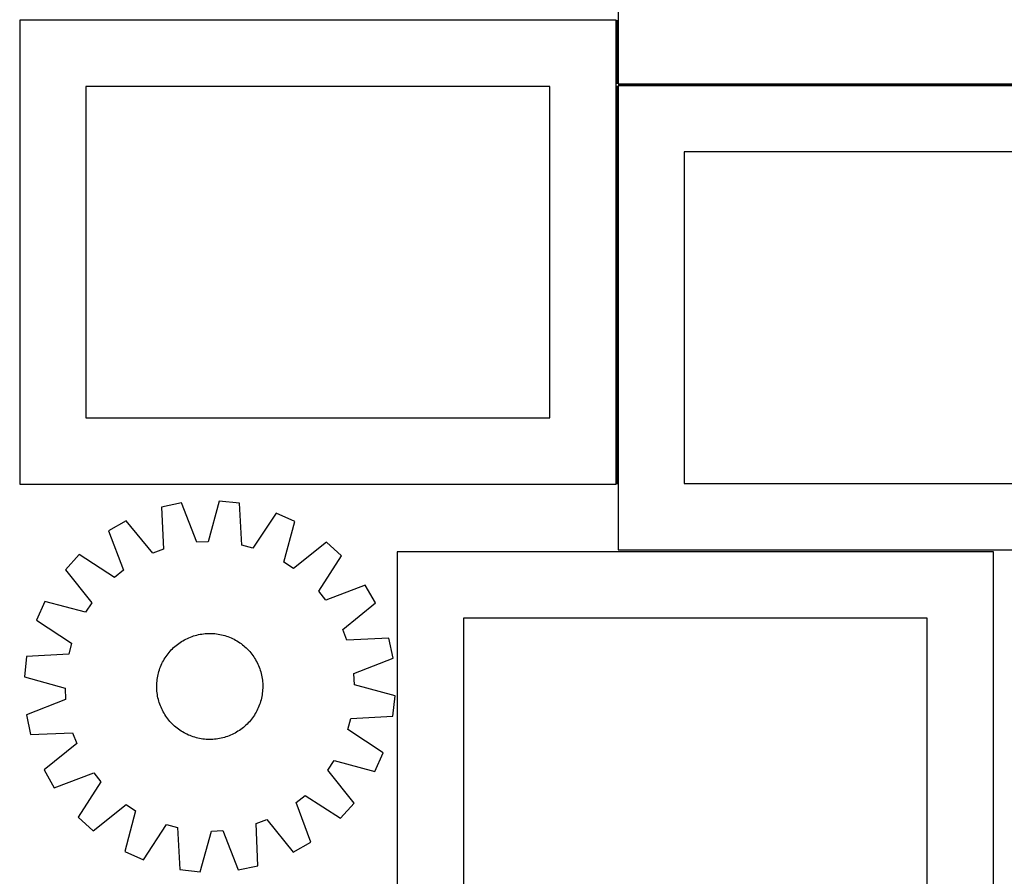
# Model space of a CAD drawing. Header units: millimetres. Extents: x 7 to 1493, y 7 to 2993.
# Tile 6 of 13: x 7 to 749, y 1345 to 1991. Entities that reach past the tile are written whole.
import ezdxf

# ---------------------------------------------------------------- set-up
doc = ezdxf.new("R2010")
doc.units = ezdxf.units.MM
doc.layers.add('COMMON', color=5, linetype='CONTINUOUS', true_color=0x0000ff)
doc.layers.add('CUT', color=7, linetype='CONTINUOUS', true_color=0x000000)

msp = doc.modelspace()

# ---------------------------------------------------------------- linework, layer by layer
at = {"layer": 'COMMON'}
for p, q in [((457.274768, 1942.773939), (457.274768, 1990.685194)), ((457.274768, 1640.685194), (457.274768, 1941.273938)), ((908.024768, 1942.023939), (458.024768, 1942.023939))]:
    msp.add_line(p, q, dxfattribs=at)
at = {"layer": 'CUT'}
for p, q in [((458.024768, 2292.773939), (458.024768, 1942.773939)), ((456.524767, 1990.685194), (6.524767, 1990.685194)), ((6.524767, 1990.685194), (6.524767, 1640.685194)), ((456.524767, 1640.685194), (456.524767, 1990.685194)), ((406.524767, 1940.685194), (56.524767, 1940.685194)), ((56.524767, 1940.685194), (56.524767, 1690.685194)), ((406.524767, 1690.685194), (406.524767, 1940.685194)), ((458.024768, 1942.773939), (908.024768, 1942.773939)), ((908.024768, 1941.273938), (458.024768, 1941.273938)), ((458.024768, 1941.273938), (458.024768, 1591.273938)), ((858.024768, 1891.273938), (508.024768, 1891.273938)), ((508.024768, 1891.273938), (508.024768, 1641.273938)), ((56.524767, 1690.685194), (406.524767, 1690.685194)), ((6.524767, 1640.685194), (456.524767, 1640.685194)), ((508.024768, 1641.273938), (858.024768, 1641.273938)), ((157.140841, 1627.970111), (148.700303, 1597.3477)), ((172.439951, 1626.336773), (157.140841, 1627.970111)), ((128.638697, 1626.52318), (113.58365, 1623.348892)), ((113.58365, 1623.348892), (115.019066, 1591.616978)), ((140.136986, 1596.912977), (128.638697, 1626.52318)), ((174.225418, 1594.62263), (172.439951, 1626.336773)), ((86.923627, 1613.165132), (73.586335, 1605.493939)), ((107.009205, 1588.557322), (86.923627, 1613.165132)), ((199.994227, 1618.905239), (182.503952, 1592.389865)), ((214.039816, 1612.624157), (199.994227, 1618.905239)), ((205.937686, 1581.910475), (214.039816, 1612.624157)), ((73.586335, 1605.493939), (84.757197, 1575.758664)), ((115.019066, 1591.616978), (107.009205, 1588.557322)), ((148.700303, 1597.3477), (140.136986, 1596.912977)), ((182.503952, 1592.389865), (174.225418, 1594.62263)), ((237.949019, 1597.041609), (213.121078, 1577.228782)), ((249.366207, 1586.72762), (237.949019, 1597.041609)), ((458.024768, 1591.273938), (908.024768, 1591.273938)), ((51.378101, 1587.570207), (41.064112, 1576.15302)), ((78.084853, 1570.373575), (51.378101, 1587.570207)), ((232.169574, 1560.020868), (249.366207, 1586.72762)), ((741.350267, 1589.626135), (291.350267, 1589.626135)), ((291.350267, 1589.626135), (291.350267, 1239.626135)), ((741.350267, 1239.626135), (741.350267, 1589.626135)), ((41.064112, 1576.15302), (60.876938, 1551.325079)), ((84.757197, 1575.758664), (78.084853, 1570.373575)), ((213.121078, 1577.228782), (205.937686, 1581.910475)), ((267.289939, 1564.519386), (237.554663, 1553.348523)), ((274.961131, 1551.182094), (267.289939, 1564.519386)), ((237.554663, 1553.348523), (232.169574, 1560.020868)), ((25.481564, 1552.243816), (19.200482, 1538.198227)), ((56.195245, 1544.141687), (25.481564, 1552.243816)), ((60.876938, 1551.325079), (56.195245, 1544.141687)), ((250.353322, 1531.096516), (274.961131, 1551.182094)), ((19.200482, 1538.198227), (45.715856, 1520.707953)), ((691.350267, 1539.626135), (341.350267, 1539.626135)), ((341.350267, 1539.626135), (341.350267, 1289.626135)), ((691.350267, 1289.626135), (691.350267, 1539.626135)), ((253.412978, 1523.086654), (250.353322, 1531.096516)), ((129.735911, 1522.670883), (130.83006, 1523.288819)), ((130.83006, 1523.288819), (131.943079, 1523.872081)), ((131.943079, 1523.872081), (133.07387, 1524.420095)), ((133.07387, 1524.420095), (134.221316, 1524.932319)), ((134.221316, 1524.932319), (135.384286, 1525.408248)), ((135.384286, 1525.408248), (136.561631, 1525.847413)), ((136.561631, 1525.847413), (137.752189, 1526.24938)), ((137.752189, 1526.24938), (138.954786, 1526.613752)), ((138.954786, 1526.613752), (140.168235, 1526.94017)), ((140.168235, 1526.94017), (141.391338, 1527.228312)), ((141.391338, 1527.228312), (142.622889, 1527.477892)), ((142.622889, 1527.477892), (143.861671, 1527.688666)), ((143.861671, 1527.688666), (145.106462, 1527.860425)), ((145.106462, 1527.860425), (146.356035, 1527.992998)), ((146.356035, 1527.992998), (147.609155, 1528.086257)), ((147.609155, 1528.086257), (148.864586, 1528.140108)), ((148.864586, 1528.140108), (150.121089, 1528.154498)), ((150.121089, 1528.154498), (151.377424, 1528.129414)), ((151.377424, 1528.129414), (152.632351, 1528.06488)), ((152.632351, 1528.06488), (153.884632, 1527.960959)), ((153.884632, 1527.960959), (155.13303, 1527.817754)), ((155.13303, 1527.817754), (156.376315, 1527.635407)), ((156.376315, 1527.635407), (157.613258, 1527.414097)), ((157.613258, 1527.414097), (158.84264, 1527.154043)), ((158.84264, 1527.154043), (160.063246, 1526.855502)), ((160.063246, 1526.855502), (161.273873, 1526.518768)), ((161.273873, 1526.518768), (162.473325, 1526.144173)), ((162.473325, 1526.144173), (163.660419, 1525.732088)), ((163.660419, 1525.732088), (164.833983, 1525.282918)), ((164.833983, 1525.282918), (165.99286, 1524.797107)), ((165.99286, 1524.797107), (167.135905, 1524.275135)), ((167.135905, 1524.275135), (168.26199, 1523.717517)), ((168.26199, 1523.717517), (169.370005, 1523.124802)), ((169.370005, 1523.124802), (170.458855, 1522.497577)), ((285.144891, 1524.522071), (253.412978, 1523.086654)), ((288.319179, 1509.467023), (285.144891, 1524.522071)), ((45.715856, 1520.707953), (43.483091, 1512.429418)), ((120.059263, 1514.734786), (120.908908, 1515.660588)), ((120.908908, 1515.660588), (121.787215, 1516.559245)), ((121.787215, 1516.559245), (122.693315, 1517.429871)), ((122.693315, 1517.429871), (123.626315, 1518.271606)), ((123.626315, 1518.271606), (124.585295, 1519.083619)), ((124.585295, 1519.083619), (125.569307, 1519.865109)), ((125.569307, 1519.865109), (126.577381, 1520.615305)), ((126.577381, 1520.615305), (127.608521, 1521.333467)), ((127.608521, 1521.333467), (128.661711, 1522.018885)), ((128.661711, 1522.018885), (129.735911, 1522.670883)), ((170.458855, 1522.497577), (171.527466, 1521.836459)), ((171.527466, 1521.836459), (172.574784, 1521.142101)), ((172.574784, 1521.142101), (173.599775, 1520.41519)), ((173.599775, 1520.41519), (174.601427, 1519.656441)), ((174.601427, 1519.656441), (175.578752, 1518.866604)), ((175.578752, 1518.866604), (176.530785, 1518.046458)), ((176.530785, 1518.046458), (177.456588, 1517.196812)), ((177.456588, 1517.196812), (178.355245, 1516.318506)), ((178.355245, 1516.318506), (179.225871, 1515.412406)), ((11.768948, 1510.643951), (10.13561, 1495.344842)), ((43.483091, 1512.429418), (11.768948, 1510.643951)), ((114.980919, 1507.574005), (115.608144, 1508.662856)), ((115.608144, 1508.662856), (116.269262, 1509.731467)), ((116.269262, 1509.731467), (116.963619, 1510.778785)), ((116.963619, 1510.778785), (117.690531, 1511.803775)), ((117.690531, 1511.803775), (118.44928, 1512.805428)), ((118.44928, 1512.805428), (119.239117, 1513.782753)), ((119.239117, 1513.782753), (120.059263, 1514.734786)), ((179.225871, 1515.412406), (180.067605, 1514.479406)), ((180.067605, 1514.479406), (180.879618, 1513.520426)), ((180.879618, 1513.520426), (181.661109, 1512.536414)), ((181.661109, 1512.536414), (182.411305, 1511.52834)), ((182.411305, 1511.52834), (183.129466, 1510.4972)), ((183.129466, 1510.4972), (183.814884, 1509.44401)), ((183.814884, 1509.44401), (184.466883, 1508.36981)), ((184.466883, 1508.36981), (185.084818, 1507.275661)), ((258.708977, 1497.968734), (288.319179, 1509.467023)), ((111.961548, 1500.677325), (112.373633, 1501.864419)), ((112.373633, 1501.864419), (112.822803, 1503.037984)), ((112.822803, 1503.037984), (113.308613, 1504.19686)), ((113.308613, 1504.19686), (113.830586, 1505.339905)), ((113.830586, 1505.339905), (114.388204, 1506.465991)), ((114.388204, 1506.465991), (114.980919, 1507.574005)), ((185.084818, 1507.275661), (185.66808, 1506.162642)), ((185.66808, 1506.162642), (186.216094, 1505.031851)), ((186.216094, 1505.031851), (186.728319, 1503.884405)), ((186.728319, 1503.884405), (187.204248, 1502.721435)), ((187.204248, 1502.721435), (187.643413, 1501.54409)), ((187.643413, 1501.54409), (188.04538, 1500.353532)), ((10.13561, 1495.344842), (40.758021, 1486.904303)), ((110.287967, 1493.337031), (110.470314, 1494.580315)), ((110.470314, 1494.580315), (110.691624, 1495.817258)), ((110.691624, 1495.817258), (110.951677, 1497.04664)), ((110.951677, 1497.04664), (111.250219, 1498.267246)), ((111.250219, 1498.267246), (111.586953, 1499.477873)), ((111.586953, 1499.477873), (111.961548, 1500.677325)), ((188.04538, 1500.353532), (188.409752, 1499.150935)), ((188.409752, 1499.150935), (188.73617, 1497.937486)), ((188.73617, 1497.937486), (189.024311, 1496.714383)), ((189.024311, 1496.714383), (189.273892, 1495.482832)), ((189.273892, 1495.482832), (189.484666, 1494.24405)), ((189.484666, 1494.24405), (189.656424, 1492.999259)), ((259.143699, 1489.405418), (258.708977, 1497.968734)), ((40.758021, 1486.904303), (41.192744, 1478.340987)), ((109.951222, 1488.325089), (109.976307, 1489.581424)), ((109.965613, 1487.068586), (109.951222, 1488.325089)), ((110.019464, 1485.813155), (109.965613, 1487.068586)), ((109.976307, 1489.581424), (110.040841, 1490.836351)), ((110.040841, 1490.836351), (110.144762, 1492.088632)), ((110.144762, 1492.088632), (110.287967, 1493.337031)), ((189.656424, 1492.999259), (189.788998, 1491.749686)), ((189.788998, 1491.749686), (189.882257, 1490.496566)), ((189.925414, 1486.728297), (189.860879, 1485.47337)), ((189.882257, 1490.496566), (189.936108, 1489.241135)), ((189.950498, 1487.984632), (189.925414, 1486.728297)), ((189.936108, 1489.241135), (189.950498, 1487.984632)), ((289.76611, 1480.964879), (259.143699, 1489.405418)), ((110.112722, 1484.560035), (110.019464, 1485.813155)), ((110.245296, 1483.310463), (110.112722, 1484.560035)), ((110.417055, 1482.065671), (110.245296, 1483.310463)), ((110.627828, 1480.826889), (110.417055, 1482.065671)), ((110.877409, 1479.595339), (110.627828, 1480.826889)), ((111.165551, 1478.372236), (110.877409, 1479.595339)), ((188.950043, 1479.263081), (188.651502, 1478.042475)), ((189.210097, 1480.492463), (188.950043, 1479.263081)), ((189.431406, 1481.729406), (189.210097, 1480.492463)), ((189.613754, 1482.972691), (189.431406, 1481.729406)), ((189.756958, 1484.221089), (189.613754, 1482.972691)), ((189.860879, 1485.47337), (189.756958, 1484.221089)), ((288.132772, 1465.66577), (289.76611, 1480.964879)), ((41.192744, 1478.340987), (11.582541, 1466.842698)), ((111.491968, 1477.158787), (111.165551, 1478.372236)), ((111.856341, 1475.95619), (111.491968, 1477.158787)), ((112.258307, 1474.765631), (111.856341, 1475.95619)), ((112.697472, 1473.588286), (112.258307, 1474.765631)), ((113.173402, 1472.425317), (112.697472, 1473.588286)), ((113.685626, 1471.27787), (113.173402, 1472.425317)), ((114.23364, 1470.14708), (113.685626, 1471.27787)), ((186.593107, 1472.112861), (186.071135, 1470.969816)), ((187.078918, 1473.271738), (186.593107, 1472.112861)), ((187.528087, 1474.445302), (187.078918, 1473.271738)), ((187.940173, 1475.632396), (187.528087, 1474.445302)), ((188.314768, 1476.831848), (187.940173, 1475.632396)), ((188.651502, 1478.042475), (188.314768, 1476.831848)), ((11.582541, 1466.842698), (14.756829, 1451.787651)), ((114.816902, 1469.03406), (114.23364, 1470.14708)), ((115.434838, 1467.939911), (114.816902, 1469.03406)), ((116.086836, 1466.865711), (115.434838, 1467.939911)), ((116.772254, 1465.812522), (116.086836, 1466.865711)), ((117.490416, 1464.781381), (116.772254, 1465.812522)), ((118.240612, 1463.773307), (117.490416, 1464.781381)), ((119.022102, 1462.789295), (118.240612, 1463.773307)), ((182.211189, 1464.505946), (181.45244, 1463.504294)), ((182.938101, 1465.530937), (182.211189, 1464.505946)), ((183.632458, 1466.578254), (182.938101, 1465.530937)), ((184.293576, 1467.646866), (183.632458, 1466.578254)), ((184.920802, 1468.735716), (184.293576, 1467.646866)), ((185.513516, 1469.843731), (184.920802, 1468.735716)), ((186.071135, 1470.969816), (185.513516, 1469.843731)), ((254.185865, 1455.601769), (256.418629, 1463.880303)), ((256.418629, 1463.880303), (288.132772, 1465.66577)), ((119.834115, 1461.830316), (119.022102, 1462.789295)), ((120.67585, 1460.897315), (119.834115, 1461.830316)), ((121.546475, 1459.991215), (120.67585, 1460.897315)), ((122.445133, 1459.112909), (121.546475, 1459.991215)), ((123.370935, 1458.263264), (122.445133, 1459.112909)), ((124.322968, 1457.443118), (123.370935, 1458.263264)), ((125.300293, 1456.65328), (124.322968, 1457.443118)), ((126.301945, 1455.894532), (125.300293, 1456.65328)), ((174.332414, 1456.444612), (173.32434, 1455.694416)), ((175.316426, 1457.226102), (174.332414, 1456.444612)), ((176.275405, 1458.038116), (175.316426, 1457.226102)), ((177.208405, 1458.87985), (176.275405, 1458.038116)), ((178.114506, 1459.750476), (177.208405, 1458.87985)), ((178.992812, 1460.649133), (178.114506, 1459.750476)), ((179.842457, 1461.574935), (178.992812, 1460.649133)), ((180.662603, 1462.526969), (179.842457, 1461.574935)), ((181.45244, 1463.504294), (180.662603, 1462.526969)), ((14.756829, 1451.787651), (46.488743, 1453.223067)), ((46.488743, 1453.223067), (49.548399, 1445.213206)), ((127.326936, 1455.16762), (126.301945, 1455.894532)), ((128.374254, 1454.473262), (127.326936, 1455.16762)), ((129.442865, 1453.812145), (128.374254, 1454.473262)), ((130.531716, 1453.184919), (129.442865, 1453.812145)), ((131.63973, 1452.592204), (130.531716, 1453.184919)), ((132.765816, 1452.034586), (131.63973, 1452.592204)), ((133.908861, 1451.512614), (132.765816, 1452.034586)), ((135.067737, 1451.026803), (133.908861, 1451.512614)), ((136.241302, 1450.577633), (135.067737, 1451.026803)), ((137.428396, 1450.165548), (136.241302, 1450.577633)), ((138.627848, 1449.790953), (137.428396, 1450.165548)), ((139.838475, 1449.454219), (138.627848, 1449.790953)), ((141.059081, 1449.155678), (139.838475, 1449.454219)), ((142.288462, 1448.895624), (141.059081, 1449.155678)), ((143.525406, 1448.674314), (142.288462, 1448.895624)), ((157.278832, 1448.831829), (156.04005, 1448.621055)), ((158.510382, 1449.081409), (157.278832, 1448.831829)), ((159.733485, 1449.369551), (158.510382, 1449.081409)), ((160.946934, 1449.695969), (159.733485, 1449.369551)), ((162.149531, 1450.060341), (160.946934, 1449.695969)), ((163.34009, 1450.462308), (162.149531, 1450.060341)), ((164.517435, 1450.901473), (163.34009, 1450.462308)), ((165.680404, 1451.377402), (164.517435, 1450.901473)), ((166.82785, 1451.889627), (165.680404, 1451.377402)), ((167.958641, 1452.43764), (166.82785, 1451.889627)), ((169.07166, 1453.020903), (167.958641, 1452.43764)), ((170.16581, 1453.638838), (169.07166, 1453.020903)), ((171.240009, 1454.290837), (170.16581, 1453.638838)), ((172.293199, 1454.976255), (171.240009, 1454.290837)), ((173.32434, 1455.694416), (172.293199, 1454.976255)), ((280.701239, 1438.111494), (254.185865, 1455.601769)), ((49.548399, 1445.213206), (24.940589, 1425.127627)), ((144.76869, 1448.491967), (143.525406, 1448.674314)), ((146.017089, 1448.348763), (144.76869, 1448.491967)), ((147.26937, 1448.244842), (146.017089, 1448.348763)), ((148.524297, 1448.180307), (147.26937, 1448.244842)), ((149.780632, 1448.155223), (148.524297, 1448.180307)), ((151.037135, 1448.169613), (149.780632, 1448.155223)), ((152.292566, 1448.223464), (151.037135, 1448.169613)), ((153.545686, 1448.316723), (152.292566, 1448.223464)), ((154.795258, 1448.449297), (153.545686, 1448.316723)), ((156.04005, 1448.621055), (154.795258, 1448.449297)), ((274.420157, 1424.065905), (280.701239, 1438.111494)), ((239.024782, 1424.984642), (243.706475, 1432.168034)), ((243.706475, 1432.168034), (274.420157, 1424.065905)), ((24.940589, 1425.127627), (32.611782, 1411.790335)), ((32.611782, 1411.790335), (62.347057, 1422.961198)), ((62.347057, 1422.961198), (67.732146, 1416.288853)), ((258.837609, 1400.156702), (239.024782, 1424.984642)), ((67.732146, 1416.288853), (50.535514, 1389.582101)), ((215.144523, 1400.551057), (221.816868, 1405.936146)), ((221.816868, 1405.936146), (248.523619, 1388.739514)), ((61.952701, 1379.268112), (86.780642, 1399.080939)), ((86.780642, 1399.080939), (93.964034, 1394.399246)), ((226.315385, 1370.815782), (215.144523, 1400.551057)), ((248.523619, 1388.739514), (258.837609, 1400.156702)), ((50.535514, 1389.582101), (61.952701, 1379.268112)), ((93.964034, 1394.399246), (85.861905, 1363.685564)), ((99.907493, 1357.404482), (117.397768, 1383.919856)), ((117.397768, 1383.919856), (125.676303, 1381.687092)), ((184.882654, 1384.692743), (192.892515, 1387.752399)), ((186.31807, 1352.96083), (184.882654, 1384.692743)), ((192.892515, 1387.752399), (212.978094, 1363.14459)), ((125.676303, 1381.687092), (127.46177, 1349.972949)), ((142.760879, 1348.33961), (151.201418, 1378.962022)), ((151.201418, 1378.962022), (159.764734, 1379.396744)), ((159.764734, 1379.396744), (171.263023, 1349.786542)), ((212.978094, 1363.14459), (226.315385, 1370.815782)), ((85.861905, 1363.685564), (99.907493, 1357.404482)), ((171.263023, 1349.786542), (186.31807, 1352.96083)), ((127.46177, 1349.972949), (142.760879, 1348.33961))]:
    msp.add_line(p, q, dxfattribs=at)

doc.saveas('drawing.dxf')
